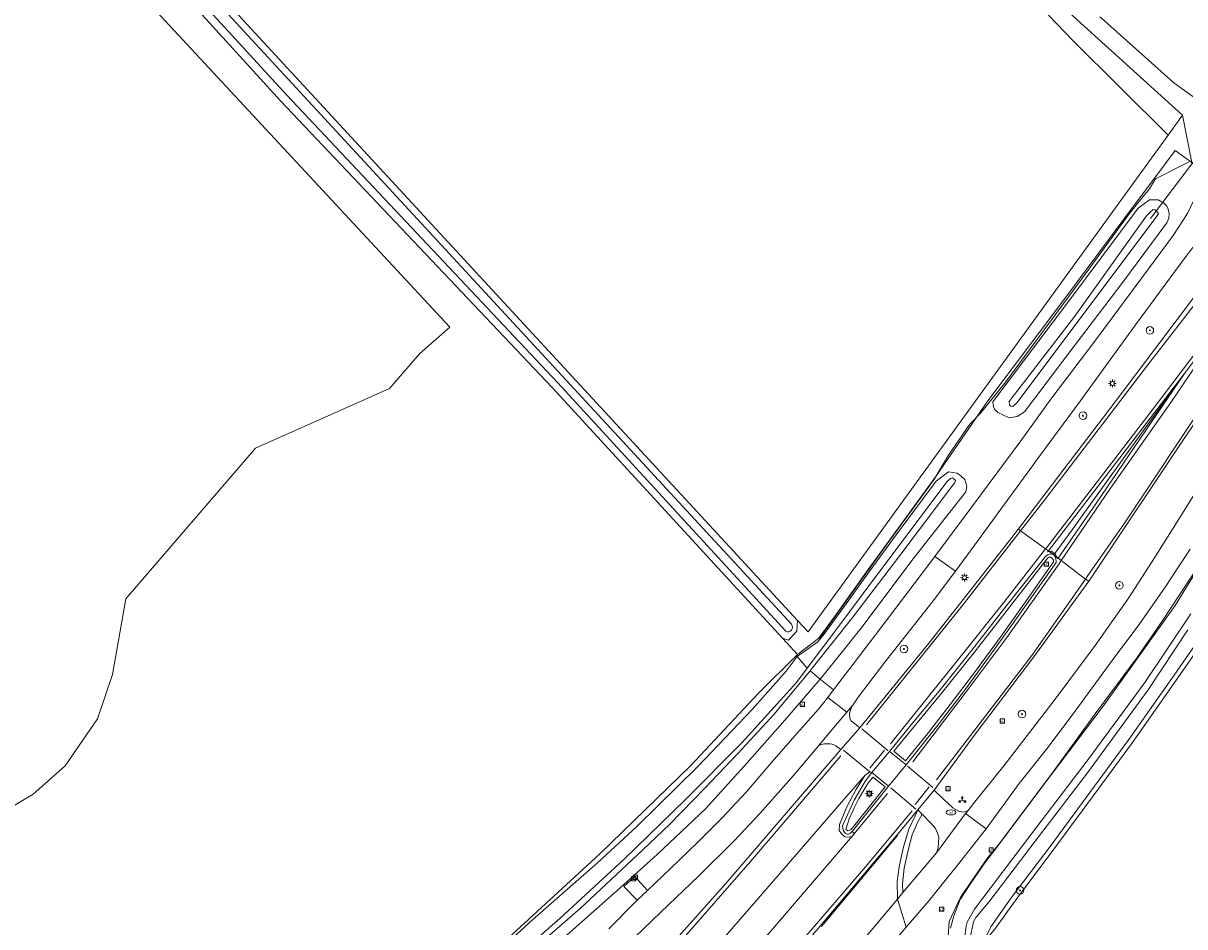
# Model space of a CAD drawing. Header units: metres. Extents: x 168032 to 180145, y 382923 to 399665.
# Tile 174 of 256: x 177499 to 177622, y 389015 to 389110. Entities that reach past the tile are written whole.
import ezdxf
from ezdxf.enums import TextEntityAlignment as Align

# ---------------------------------------------------------------- set-up
doc = ezdxf.new("R2010")
doc.units = ezdxf.units.M
doc.layers.get('0').update_dxf_attribs({"color": 8, "lineweight": 18})
for name, color, linetype, lineweight in [('B-WE-FV-GELEIDING_WILDRASTER-G', 8, 'Continuous', 18), ('B-WE-GR-BOOM-S', 8, 'Continuous', 18), ('B-WE-GR-BOUWLAND-GV', 8, 'Continuous', 18), ('B-WE-GR-GRAS-GV', 8, 'Continuous', 18), ('B-WE-GR-GROENVOORZIENING-GV', 8, 'Continuous', 18), ('B-WE-GR-HAAG-G', 8, 'GR-HAAG1', 18), ('B-WE-IE-MEUBILAIR_WEGMEUBILAIR-S', 8, 'Continuous', 25), ('B-WE-IE-MEUBILAIR_WEGMEUBILAIR_VERKEERSBORD-S', 8, 'Continuous', 18), ('B-WE-KL-ET_LS_OV_LICHTMAST-S', 8, 'Continuous', 18), ('B-WE-KL-WATER-S', 8, 'Continuous', 18), ('B-WE-KW-KUNSTWERK_DUIKER-G', 8, 'Continuous', 18), ('B-WE-OG-TERREIN_CULTUURSCHEIDING-GV', 8, 'Continuous', 18), ('B-WE-OG-WATER_BEEK-GV', 8, 'Continuous', 18), ('B-WE-OG-WATER_SLOOT-GV', 8, 'Continuous', 18), ('B-WE-OG-WEG-GV', 8, 'Continuous', 18), ('B-WE-VH-VERHARDING_ASFALT-GV', 8, 'Continuous', 18), ('B-WE-VH-VERHARDING_BEDRIJFSVLOERPLAAT-GV', 8, 'Continuous', 18), ('B-WE-VH-VERHARDING_BETONSTRAATSTEEN-GV', 8, 'Continuous', 18), ('B-WE-VH-VERHARDING_OPEN-GV', 8, 'Continuous', 18), ('B-WE-VH-VERHARDING_SIERBESTRATING-GV', 8, 'Continuous', 18), ('B-WE-VW-MARKERING_PICTOGRAM-G', 8, 'Continuous', 18)]:
    doc.layers.add(name, color=color, linetype=linetype, lineweight=lineweight)
doc.styles.add('NLCS-ISO', font='NLCS-ISO.ttf')
doc.linetypes.add('GR-HAAG1', pattern='A,6,[176,NLCS.SHX,S=0.125,R=0,X=0,Y=0],-2', length=8)

# ---------------------------------------------------------------- blocks, each defined once
blk = doc.blocks.new('SIE-WEG_VERKEERSBORD_WEGWIJZER-SO')
at = {"linetype": 'ByBlock', "lineweight": 18}
h = blk.add_hatch(color=0, dxfattribs=at)
h.dxf.hatch_style = 1
h.paths.add_polyline_path([(0.5, 1), (0, 2), (-0.5, 1)])
h = blk.add_hatch(color=0, dxfattribs=at)
h.dxf.hatch_style = 1
h.paths.add_polyline_path([(-1.38, -0.22), (-2, -1.15), (-0.88, -1.09)])
h = blk.add_hatch(color=0, dxfattribs=at)
h.dxf.hatch_style = 1
h.paths.add_polyline_path([(1.38, -0.22), (2, -1.15), (0.88, -1.09)])
at = {"color": 0, "linetype": 'ByBlock', "lineweight": 18}
for points in [[(-1.13, -0.65), (0, 0)], [(0, 1), (0, 0)], [(1.13, -0.65), (0, 0)]]:
    blk.add_lwpolyline(points, dxfattribs=at)
for points in [[(0.5, 1), (0, 2), (-0.5, 1)], [(-1.38, -0.22), (-2, -1.15), (-0.88, -1.09)], [(1.38, -0.22), (2, -1.15), (0.88, -1.09)]]:
    blk.add_lwpolyline(points, close=True, dxfattribs=at)
blk = doc.blocks.new('SIE-WEG_VERKEERSBORD-SO')
at = {"color": 0, "linetype": 'ByBlock', "lineweight": 18}
blk.add_lwpolyline([(-1.125, -1.125), (1.125, -1.125), (1.125, 1.125), (-1.125, 1.125)], close=True, dxfattribs=at)
at = {"color": 0, "linetype": 'ByBlock', "lineweight": 18, "style": 'NLCS-ISO'}
blk.add_text('vb', height=1.5, dxfattribs=at).set_placement((0, 0), align=Align.MIDDLE_CENTER)
blk = doc.blocks.new('SKL-ET_OV_LICHTMAST-SO')
at = {"color": 0, "linetype": 'ByBlock', "lineweight": 18}
for points in [[(-1.25, 0), (-2, 0)], [(-1.41, 1.41), (-0.88, 0.88)], [(0, 2), (0, 1.25)], [(0.88, 0.88), (1.41, 1.41)], [(2, 0), (1.25, 0)], [(-1.41, -1.41), (-0.88, -0.88)], [(0, -1.25), (0, -2)], [(0.88, -0.88), (1.41, -1.41)]]:
    blk.add_lwpolyline(points, dxfattribs=at)
blk.add_circle((0, 0), 1, dxfattribs=at)
blk = doc.blocks.new('SKL-WATER_WATERLEIDINGPUT-SO')
at = {"color": 0, "linetype": 'ByBlock', "lineweight": 18}
blk.add_ellipse((0, 0), major_axis=(2.5, 0), ratio=0.54, dxfattribs=at)
at = {"color": 0, "linetype": 'ByBlock', "lineweight": 18, "style": 'NLCS-ISO'}
blk.add_text('wl', height=1.5, dxfattribs=at).set_placement((0, 0), align=Align.MIDDLE_CENTER)
blk = doc.blocks.new('SGR-BOOM_01-SO')
at = {"linetype": 'ByBlock', "lineweight": 18}
h = blk.add_hatch(color=0, dxfattribs=at)
h.dxf.hatch_style = 1
edge = h.paths.add_edge_path()
edge.add_arc((0, 0), 0.25, 0, 360)
at = {"color": 0, "linetype": 'ByBlock', "lineweight": 18}
for radius in [2, 0.25]:
    blk.add_circle((0, 0), radius, dxfattribs=at)

msp = doc.modelspace()

# ---------------------------------------------------------------- linework, layer by layer
at = {"layer": 'B-WE-FV-GELEIDING_WILDRASTER-G', "flags": 128}
for points in [[(177622.068, 389095.522), (177618.508, 389093.721)], [(177599.003, 389067.903), (177600.142, 389069.121), (177602.797, 389072.378), (177611.339, 389083.971), (177615.75, 389090.023), (177617.205, 389091.874), (177617.895, 389092.663), (177618.508, 389093.721)], [(177637.699, 389075.909), (177634.63, 389071.21), (177629.923, 389064.004), (177623.012, 389052.951), (177619.227, 389047.196), (177616.582, 389043.372), (177612.179, 389037.457), (177607.466, 389030.971), (177601.982, 389023.645), (177600.906, 389022.348), (177598.05, 389018.195), (177597.853, 389017.78), (177596.828, 389015.616), (177596.433, 389010.027)], [(177596.746, 389064.646), (177599.003, 389067.903)], [(177596.746, 389064.646), (177595.214, 389062.051), (177590.025, 389054.935), (177583.164, 389045.349)]]:
    msp.add_lwpolyline(points, dxfattribs=at)
at = {"layer": 'B-WE-GR-BOUWLAND-GV', "flags": 128}
for points in [[(177554.663, 389260.342), (177562.583, 389307.99), (177575.653, 389382.119), (177585.377, 389437.243), (177590.343, 389456.404), (177589.637, 389456.392), (177589.605, 389455.588), (177588.952, 389455.032), (177351.926, 389404.834), (177351.526, 389385.79), (177438.374, 389203.421), (177441.481, 389198.315), (177580.883, 389047.274)], [(177580.883, 389047.274), (177582.004, 389046.059), (177619.847, 389098.318), (177609.781, 389108.291), (177599.9, 389118.65)]]:
    msp.add_lwpolyline(points, dxfattribs=at)
at = {"layer": 'B-WE-GR-GRAS-GV', "flags": 128}
for points in [[(177599.9, 389118.65), (177609.781, 389108.291), (177619.847, 389098.318), (177621.353, 389100.398), (177608.434, 389112.134), (177593.148, 389128.406), (177585.653, 389137.775), (177578.059, 389148.82), (177568.592, 389167.656), (177563.661, 389180.279), (177559.026, 389195.565), (177556.659, 389205.427), (177554.982, 389219.431), (177554.292, 389234.914), (177555.475, 389250.101), (177585.139, 389427.646), (177584.971, 389428.072), (177588.91, 389430.618), (177589.596, 389433.959), (177586.834, 389437.714), (177587.134, 389437.918), (177591.438, 389456.422)], [(177625.494, 389047.867), (177620.872, 389041.241), (177616.104, 389034.443), (177612.005, 389028.867), (177607.835, 389023.204), (177603.764, 389017.787), (177601.633, 389014.808), (177600.563, 389013.585), (177600.201, 389012.422), (177599.982, 389009.219), (177599.378, 388998.571), (177598.669, 388991.896), (177598.273, 388983.271), (177598.523, 388972.926), (177599.653, 388962.165), (177600.087, 388957.976), (177607.103, 388958.667), (177615.24, 388958.1), (177623.187, 388956.56)]]:
    msp.add_lwpolyline(points, dxfattribs=at)
msp.add_lwpolyline([(177396.181, 389150.869), (177486.986, 389021.17), (177494.606, 389025.509), (177500.533, 389029.001), (177503.919, 389031.965), (177507.306, 389036.939), (177508.893, 389041.595), (177510.269, 389049.533), (177523.922, 389065.408), (177537.998, 389071.652), (177541.173, 389075.356), (177544.348, 389078.108), (177472.936, 389154.996), (177443.568, 389188.81)], close=True, dxfattribs=at)
at = {"layer": 'B-WE-GR-GROENVOORZIENING-GV', "flags": 128}
msp.add_lwpolyline([(177546.109, 389009.842), (177560.074, 389022.704), (177569.62, 389031.966), (177576.795, 389039.609), (177580.874, 389043.704), (177579.313, 389045.404), (177555.094, 389071.785), (177526.548, 389101.918), (177497.226, 389134.167), (177468.869, 389164.547), (177447.71, 389187.868), (177442.459, 389193.62)], dxfattribs=at)
msp.add_lwpolyline([(177396.181, 389150.869), (177443.568, 389188.81), (177472.936, 389154.996), (177544.348, 389078.108), (177541.173, 389075.356), (177537.998, 389071.652), (177523.922, 389065.408), (177510.269, 389049.533), (177508.893, 389041.595), (177507.306, 389036.939), (177503.919, 389031.965), (177500.533, 389029.001), (177494.606, 389025.509), (177486.986, 389021.17)], close=True, dxfattribs=at)
at = {"layer": 'B-WE-GR-HAAG-G', "flags": 128}
for points in [[(177580.874, 389043.704), (177579.313, 389045.404)], [(177546.109, 389009.842), (177560.074, 389022.704), (177569.62, 389031.966), (177576.795, 389039.609), (177580.874, 389043.704)]]:
    msp.add_lwpolyline(points, dxfattribs=at)
at = {"layer": 'B-WE-KW-KUNSTWERK_DUIKER-G', "flags": 128}
msp.add_lwpolyline([(177617.983, 389089.544), (177625.273, 389099.205)], dxfattribs=at)
at = {"layer": 'B-WE-OG-TERREIN_CULTUURSCHEIDING-GV', "flags": 128}
msp.add_lwpolyline([(177622.326, 389095.445), (177621.353, 389100.398), (177619.847, 389098.318), (177582.004, 389046.059), (177580.883, 389047.274), (177580.803, 389046.152), (177579.952, 389045.21), (177579.313, 389045.404), (177580.874, 389043.704), (177581.517, 389044.181), (177583.108, 389045.361), (177584.849, 389047.771), (177588.329, 389052.624), (177592.64, 389058.563), (177595.415, 389062.406), (177600.903, 389070.384), (177608.972, 389081.119), (177616.326, 389090.984), (177618.342, 389093.688), (177620.598, 389096.714)], close=True, dxfattribs=at)
for points in [[(177539.109, 389002.248), (177535.775, 388997.329), (177531.842, 388992.391), (177530.963, 388991.288), (177531.756, 388990.544), (177531.997, 388990.861), (177532.373, 388990.457), (177532.784, 388991.7), (177536.293, 388996.725), (177541.467, 389004.289), (177545.718, 389009.088), (177553.018, 389015.797), (177559.857, 389021.787), (177564.015, 389025.643), (177570.415, 389031.911), (177576.108, 389037.904), (177579.703, 389041.929), (177580.837, 389043.464)], [(177580.837, 389043.464), (177580.874, 389043.704), (177576.795, 389039.609), (177569.62, 389031.966), (177560.074, 389022.704), (177546.109, 389009.842)]]:
    msp.add_lwpolyline(points, dxfattribs=at)
at = {"layer": 'B-WE-OG-WATER_BEEK-GV', "flags": 128}
msp.add_lwpolyline([(177612.797, 389110.655), (177620.444, 389103.817), (177626.068, 389099.772)], dxfattribs=at)
at = {"layer": 'B-WE-OG-WATER_SLOOT-GV', "flags": 128}
for points in [[(177580.883, 389047.274), (177441.481, 389198.315), (177438.374, 389203.421), (177351.526, 389385.79), (177351.926, 389404.834), (177351.965, 389405.609)], [(177348.763, 389385.543), (177350.248, 389379.558), (177356.844, 389367.149), (177364.823, 389351.572), (177374.437, 389332.444), (177383.995, 389311.568), (177395.253, 389286.463), (177409.816, 389256.877), (177419.195, 389237.452), (177430.477, 389213.367), (177434.252, 389205.403), (177438.65, 389197.794), (177442.459, 389193.62), (177447.71, 389187.868), (177468.869, 389164.547), (177497.226, 389134.167), (177526.548, 389101.918), (177555.094, 389071.785), (177579.313, 389045.404), (177579.952, 389045.21), (177580.803, 389046.152), (177580.883, 389047.274)], [(177554.292, 389234.914), (177554.982, 389219.431), (177556.659, 389205.427), (177559.026, 389195.565), (177563.661, 389180.279), (177568.592, 389167.656), (177578.059, 389148.82), (177585.653, 389137.775), (177593.148, 389128.406), (177608.434, 389112.134), (177621.353, 389100.398), (177622.326, 389095.445), (177622.78, 389095.112), (177623.48, 389096.045), (177624.213, 389097.023), (177624.759, 389097.754), (177624.774, 389097.818), (177626.068, 389099.772), (177620.444, 389103.817), (177612.797, 389110.655), (177612.669, 389110.749)], [(177579.647, 389046.15), (177555.643, 389072.297), (177527.208, 389102.529), (177497.778, 389134.675), (177469.421, 389165.055), (177448.265, 389188.373), (177443.013, 389194.126), (177440.718, 389196.641)], [(177440.718, 389196.641), (177443.013, 389194.126), (177448.265, 389188.373), (177469.421, 389165.055), (177497.778, 389134.675), (177527.208, 389102.529), (177555.643, 389072.297), (177579.647, 389046.15)], [(177442.231, 389196.396), (177580.24, 389046.864)], [(177580.24, 389046.864), (177442.231, 389196.396)], [(177551.886, 389011.599), (177558.044, 389016.974), (177564.597, 389023.125), (177567.456, 389025.849), (177571.149, 389029.625), (177574.649, 389033.317), (177578.436, 389037.416), (177582.22, 389041.983), (177582.44, 389042.248), (177586.701, 389047.618), (177591.627, 389054.088), (177597.414, 389061.773), (177597.47, 389061.863), (177597.485, 389061.973), (177597.348, 389062.14), (177597.187, 389062.271), (177596.972, 389062.184), (177596.606, 389061.893), (177589.21, 389052.049), (177584.905, 389046.251), (177581.898, 389042.248), (177580.765, 389040.74), (177575.031, 389034.41), (177569.125, 389028.422), (177562.679, 389022.154), (177555.938, 389015.967), (177547.637, 389008.66)], [(177626.425, 389058.358), (177620.575, 389048.838), (177613.118, 389038.41), (177606.667, 389029.873), (177601.88, 389023.468), (177600.569, 389021.761), (177599.088, 389019.647), (177597.995, 389017.936), (177597.912, 389017.729), (177597.306, 389016.221), (177596.981, 389014.915)], [(177622.243, 389047.951), (177617.392, 389040.744), (177611.43, 389032.661), (177605.468, 389024.842), (177599.491, 389016.892), (177598.73, 389015.55), (177598.619, 389015.117), (177598.537, 389014.668), (177598.492, 389014.226), (177598.56, 389012.272), (177598.482, 389011.207), (177599.021, 389011.823), (177599.08, 389014.099), (177599.321, 389015.212), (177599.399, 389015.589), (177599.64, 389016.013), (177601.11, 389017.768), (177606.22, 389024.497), (177611.364, 389031.25), (177617.74, 389039.977), (177621.923, 389046.295)], [(177598.537, 389014.668), (177598.619, 389015.117), (177598.73, 389015.55), (177599.491, 389016.892), (177605.468, 389024.842), (177611.43, 389032.661), (177617.392, 389040.744), (177622.243, 389047.951)], [(177621.923, 389046.295), (177617.74, 389039.977), (177611.364, 389031.25), (177606.22, 389024.497), (177601.11, 389017.768), (177599.64, 389016.013), (177599.399, 389015.589), (177599.321, 389015.212), (177599.08, 389014.099), (177599.021, 389011.823), (177600.563, 389013.585), (177600.618, 389013.803), (177601.199, 389015.06), (177603.36, 389018.082), (177607.434, 389023.502), (177611.602, 389029.163), (177615.698, 389034.735), (177620.463, 389041.528), (177625.072, 389048.136)], [(177547.637, 389008.66), (177555.938, 389015.967), (177562.679, 389022.154), (177569.125, 389028.422), (177575.031, 389034.41), (177580.765, 389040.74), (177581.898, 389042.248), (177580.837, 389043.464), (177579.703, 389041.929), (177576.108, 389037.904), (177570.415, 389031.911), (177564.015, 389025.643), (177559.857, 389021.787), (177553.018, 389015.797), (177545.718, 389009.088)], [(177556.35, 389013.926), (177561.925, 389018.881), (177566.123, 389022.651), (177571.215, 389027.469), (177575.605, 389032.311), (177579.544, 389036.769), (177583.257, 389041.095), (177582.22, 389041.983), (177578.436, 389037.416), (177574.649, 389033.317), (177571.149, 389029.625), (177567.456, 389025.849), (177564.597, 389023.125), (177558.044, 389016.974), (177551.886, 389011.599)]]:
    msp.add_lwpolyline(points, dxfattribs=at)
for points in [[(177614.979, 389082.713), (177619.713, 389089.104), (177619.902, 389089.598), (177619.937, 389090.056), (177619.855, 389090.523), (177619.692, 389090.855), (177619.408, 389091.15), (177618.815, 389091.519), (177617.9, 389091.499), (177616.681, 389090.623), (177609.372, 389080.819), (177601.425, 389070.247), (177601.489, 389069.771), (177601.586, 389069.508), (177601.936, 389069.151), (177603.12, 389068.567), (177603.981, 389068.721), (177604.741, 389069.21), (177609.523, 389075.521)], [(177610.034, 389079.259), (177617.555, 389089.832), (177618.001, 389090.26), (177618.261, 389090.494), (177618.496, 389090.46), (177618.663, 389090.272), (177618.817, 389090.045), (177618.806, 389089.968), (177603.932, 389070.16), (177603.534, 389069.791), (177603.3, 389069.8), (177603.158, 389069.964), (177603.134, 389070.299), (177603.33, 389070.565)], [(177610.034, 389079.259), (177603.33, 389070.565), (177603.134, 389070.299), (177603.158, 389069.964), (177603.3, 389069.8), (177603.534, 389069.791), (177603.932, 389070.16), (177618.806, 389089.968), (177618.817, 389090.045), (177618.663, 389090.272), (177618.496, 389090.46), (177618.261, 389090.494), (177618.001, 389090.26), (177617.555, 389089.832)], [(177580.837, 389043.464), (177581.898, 389042.248), (177584.905, 389046.251), (177589.21, 389052.049), (177596.606, 389061.893), (177596.972, 389062.184), (177597.187, 389062.271), (177597.348, 389062.14), (177597.485, 389061.973), (177597.47, 389061.863), (177597.414, 389061.773), (177591.627, 389054.088), (177586.701, 389047.618), (177582.44, 389042.248), (177582.22, 389041.983), (177583.257, 389041.095), (177584.476, 389042.563), (177587.544, 389046.425), (177593.142, 389053.906), (177598.584, 389060.803), (177598.683, 389061.391), (177598.478, 389062.092), (177598.07, 389062.492), (177597.664, 389062.754), (177596.773, 389062.896), (177595.462, 389061.906), (177591.268, 389056.267), (177588.474, 389052.478), (177586.284, 389049.409), (177583.638, 389045.777), (177583.011, 389045.016)]]:
    msp.add_lwpolyline(points, close=True, dxfattribs=at)
at = {"layer": 'B-WE-OG-WATER_SLOOT-GV'}
for points in [[(177580.24, 389046.864, -0.8746053), (177579.647, 389046.15)], [(177579.647, 389046.15, 0.8746053), (177580.24, 389046.864)]]:
    msp.add_lwpolyline(points, format="xyb", dxfattribs=at)
at = {"layer": 'B-WE-OG-WEG-GV', "flags": 128}
for points in [[(177622.326, 389095.445), (177620.598, 389096.714), (177618.342, 389093.688), (177616.326, 389090.984), (177608.972, 389081.119), (177600.903, 389070.384), (177595.415, 389062.406), (177592.64, 389058.563), (177588.329, 389052.624), (177584.849, 389047.771), (177583.108, 389045.361), (177581.517, 389044.181), (177580.874, 389043.704), (177580.837, 389043.464), (177583.011, 389045.016), (177583.638, 389045.777), (177586.284, 389049.409), (177588.474, 389052.478), (177591.268, 389056.267), (177595.462, 389061.906), (177596.773, 389062.896), (177597.664, 389062.754), (177598.07, 389062.492), (177598.478, 389062.092), (177598.683, 389061.391), (177598.584, 389060.803), (177593.142, 389053.906), (177587.544, 389046.425), (177584.476, 389042.563), (177583.257, 389041.095), (177584.666, 389039.971), (177587.312, 389043.418), (177590.199, 389047.24), (177593.136, 389051.109), (177595.307, 389053.981), (177599.437, 389059.496), (177604.344, 389066.163), (177607.522, 389070.545), (177612.23, 389076.785), (177617.067, 389083.322), (177620.382, 389087.763), (177621.866, 389090.069)], [(177629.366, 389077.924), (177621.382, 389066.203), (177611.906, 389051.959), (177611.493, 389051.389), (177605.731, 389043.431), (177599.458, 389035.159), (177595.262, 389029.42), (177596.268, 389028.44), (177597.217, 389027.555), (177597.922, 389027.171), (177598.342, 389027.103), (177598.818, 389027.278), (177599.378, 389028.003), (177602.564, 389031.988), (177607.972, 389039.005), (177612.158, 389044.619), (177615.608, 389049.508), (177618.177, 389053.457), (177620.983, 389057.918), (177623.178, 389061.458)], [(177596.981, 389014.915), (177597.306, 389016.221), (177597.912, 389017.729), (177597.995, 389017.936), (177599.088, 389019.647), (177600.569, 389021.761), (177601.88, 389023.468), (177606.667, 389029.873), (177613.118, 389038.41), (177620.575, 389048.838), (177626.425, 389058.358)], [(177622.145, 389054.771), (177620.95, 389052.894), (177619.548, 389050.789), (177616.873, 389046.966), (177613.964, 389043.07), (177610.149, 389037.828), (177607.232, 389033.953), (177604.199, 389030.111), (177600.706, 389025.361), (177597.858, 389021.722), (177595.981, 389019.402), (177594.708, 389017.827), (177593.432, 389016.3), (177592.311, 389015.011)], [(177625.072, 389048.136), (177620.463, 389041.528), (177615.698, 389034.735), (177611.602, 389029.163), (177607.434, 389023.502), (177603.36, 389018.082), (177601.199, 389015.06), (177600.618, 389013.803), (177600.563, 389013.585), (177601.633, 389014.808), (177603.764, 389017.787), (177607.835, 389023.204), (177612.005, 389028.867), (177616.104, 389034.443), (177620.872, 389041.241), (177625.494, 389047.867)], [(177561.066, 389014.823), (177563.926, 389017.76), (177564.029, 389017.858), (177562.617, 389019.289), (177563.792, 389020.333), (177565.107, 389018.878), (177567.54, 389021.182), (177570.384, 389023.908), (177572.937, 389026.465), (177575.485, 389029.211), (177578.198, 389032.349), (177580.865, 389035.409), (177583.1, 389037.954), (177584.063, 389039.159), (177584.666, 389039.971), (177583.257, 389041.095), (177579.544, 389036.769), (177575.605, 389032.311), (177571.215, 389027.469), (177566.123, 389022.651), (177561.925, 389018.881), (177556.35, 389013.926)]]:
    msp.add_lwpolyline(points, dxfattribs=at)
for points in [[(177614.979, 389082.713), (177609.523, 389075.521), (177604.741, 389069.21), (177603.981, 389068.721), (177603.12, 389068.567), (177601.936, 389069.151), (177601.586, 389069.508), (177601.489, 389069.771), (177601.425, 389070.247), (177609.372, 389080.819), (177616.681, 389090.623), (177617.9, 389091.499), (177618.815, 389091.519), (177619.408, 389091.15), (177619.692, 389090.855), (177619.855, 389090.523), (177619.937, 389090.056), (177619.902, 389089.598), (177619.713, 389089.104)], [(177622.839, 389081.626), (177625.995, 389087.078), (177624.061, 389088.591), (177621.641, 389085.457), (177616.417, 389078.356), (177610.587, 389070.336), (177605.846, 389063.896), (177605.692, 389063.685), (177602.916, 389059.879), (177599.522, 389055.225), (177597.476, 389052.467), (177595.153, 389049.336), (177590.073, 389042.867), (177587.258, 389039.194), (177586.687, 389038.369), (177586.46, 389037.888), (177586.357, 389037.454), (177586.385, 389036.969), (177586.53, 389036.704), (177587.428, 389035.969), (177594.715, 389044.913), (177603.417, 389055.997), (177604.101, 389056.897), (177614.267, 389070.279)], [(177585.456, 389033.705), (177584.898, 389034.097), (177584.676, 389034.227), (177584.326, 389034.309), (177583.653, 389034.305), (177583.113, 389034.125), (177580.459, 389030.969), (177576.975, 389027), (177574.18, 389024.071), (177570.463, 389020.372), (177566.522, 389016.601), (177562.865, 389013.081), (177562.772, 389012.979), (177562.748, 389012.443), (177562.765, 389012.236), (177562.819, 389011.971), (177562.911, 389011.646), (177563.033, 389011.332), (177563.215, 389011.002), (177563.553, 389010.534), (177564.478, 389009.615), (177564.982, 389010.219), (177573.356, 389019.602)], [(177595.48, 389022.826), (177595.685, 389023.398), (177595.72, 389023.901), (177595.735, 389024.473), (177595.612, 389024.91), (177595.396, 389025.391), (177594.951, 389025.92), (177593.989, 389026.912), (177593.503, 389026.029), (177592.93, 389024.722), (177592.528, 389023.123), (177592.091, 389021.2), (177591.911, 389019.572), (177591.961, 389018.645)]]:
    msp.add_lwpolyline(points, close=True, dxfattribs=at)
at = {"layer": 'B-WE-VH-VERHARDING_ASFALT-GV', "flags": 128}
for points in [[(177624.061, 389088.591), (177624.392, 389089.018), (177627.721, 389093.313), (177625.123, 389095.258), (177624.047, 389093.869), (177623.085, 389092.265), (177622.525, 389091.394), (177621.866, 389090.069), (177620.382, 389087.763), (177617.067, 389083.322), (177612.23, 389076.785), (177607.522, 389070.545), (177604.344, 389066.163), (177599.437, 389059.496), (177595.307, 389053.981), (177597.476, 389052.467), (177599.522, 389055.225), (177602.916, 389059.879), (177605.692, 389063.685), (177605.846, 389063.896), (177610.587, 389070.336), (177616.417, 389078.356), (177621.641, 389085.457)], [(177633.157, 389089.243), (177630.693, 389091.092), (177630.163, 389091.484), (177626.526, 389086.653), (177625.709, 389085.517), (177622.839, 389081.626), (177614.267, 389070.279), (177604.101, 389056.897), (177604.342, 389056.707), (177606.971, 389054.788), (177607.258, 389054.579), (177607.347, 389054.514), (177607.813, 389054.174), (177609.756, 389056.799), (177611.496, 389059.24), (177621.574, 389073.23), (177624.411, 389077.027), (177629.331, 389083.934), (177631.659, 389087.116)], [(177629.366, 389077.924), (177633.792, 389084.273), (177635.922, 389087.135), (177635.529, 389087.464), (177633.157, 389089.243), (177631.659, 389087.116), (177629.331, 389083.934), (177624.411, 389077.027), (177621.574, 389073.23), (177611.496, 389059.24), (177609.756, 389056.799), (177607.813, 389054.174), (177608.192, 389053.885), (177608.27, 389053.826), (177608.615, 389053.563), (177611.152, 389051.63), (177611.493, 389051.389), (177611.906, 389051.959), (177621.382, 389066.203)], [(177587.428, 389035.969), (177586.53, 389036.704), (177586.385, 389036.969), (177586.357, 389037.454), (177586.46, 389037.888), (177586.687, 389038.369), (177586.07, 389037.632), (177584.501, 389035.777), (177583.113, 389034.125), (177583.653, 389034.305), (177584.326, 389034.309), (177584.676, 389034.227), (177584.898, 389034.097), (177585.456, 389033.705)], [(177592.295, 389032.102), (177590.566, 389033.488), (177588.684, 389031.264), (177590.433, 389029.825)], [(177598.55, 389026.95), (177598.818, 389027.278), (177598.342, 389027.103), (177597.922, 389027.171), (177597.217, 389027.555), (177596.268, 389028.44), (177595.262, 389029.42), (177593.544, 389027.362), (177593.989, 389026.912), (177594.951, 389025.92), (177595.396, 389025.391), (177595.612, 389024.91), (177595.735, 389024.473), (177595.72, 389023.901), (177595.685, 389023.398), (177595.48, 389022.826)], [(177600.706, 389025.361), (177598.55, 389026.95), (177595.48, 389022.826), (177591.961, 389018.645), (177591.384, 389017.965), (177592.311, 389015.011), (177593.432, 389016.3), (177594.708, 389017.827), (177595.981, 389019.402), (177597.858, 389021.722)], [(177592.311, 389015.011), (177591.384, 389017.965), (177588.278, 389014.235), (177586.668, 389012.314), (177585.09, 389010.429), (177582.973, 389007.901), (177580.611, 389005.104), (177582.689, 389004.54), (177583.346, 389004.314), (177585.314, 389006.719), (177587.034, 389008.786), (177588.36, 389010.38), (177588.46, 389010.5)]]:
    msp.add_lwpolyline(points, close=True, dxfattribs=at)
for points in [[(177623.178, 389061.458), (177620.983, 389057.918), (177618.177, 389053.457), (177615.608, 389049.508), (177612.158, 389044.619), (177607.972, 389039.005), (177602.564, 389031.988), (177599.378, 389028.003), (177598.818, 389027.278), (177598.55, 389026.95), (177600.706, 389025.361), (177604.199, 389030.111), (177607.232, 389033.953), (177610.149, 389037.828), (177613.964, 389043.07), (177616.873, 389046.966), (177619.548, 389050.789), (177620.95, 389052.894), (177622.145, 389054.771)], [(177571.647, 389012.144), (177578.365, 389019.876), (177585.769, 389028.456), (177587.971, 389030.946), (177588.49, 389031.358), (177588.684, 389031.264), (177590.566, 389033.488), (177592.972, 389036.461), (177595.753, 389039.813), (177599.2, 389044.154), (177602.528, 389048.408), (177606.939, 389054.006), (177607.153, 389054.184), (177607.505, 389054.289), (177607.813, 389054.174), (177607.347, 389054.514), (177607.258, 389054.579), (177606.971, 389054.788), (177604.342, 389056.707), (177604.101, 389056.897), (177603.417, 389055.997), (177594.715, 389044.913), (177587.428, 389035.969), (177585.456, 389033.705), (177573.356, 389019.602), (177564.982, 389010.219)], [(177582.832, 389014.635), (177591.748, 389025.175), (177593.544, 389027.362), (177595.262, 389029.42), (177599.458, 389035.159), (177605.731, 389043.431), (177611.493, 389051.389), (177611.152, 389051.63), (177608.615, 389053.563), (177608.27, 389053.826), (177608.192, 389053.885), (177607.813, 389054.174), (177608.056, 389053.842), (177608.064, 389053.378), (177603.369, 389046.742), (177600.97, 389043.36), (177598.541, 389040.04), (177595.771, 389036.424), (177592.295, 389032.102), (177590.433, 389029.825), (177586.621, 389025.059), (177586.87, 389024.856), (177586.643, 389024.579), (177586.471, 389024.377), (177578.484, 389015.06), (177574.095, 389009.971)], [(177562.865, 389013.081), (177566.522, 389016.601), (177570.463, 389020.372), (177574.18, 389024.071), (177576.975, 389027), (177580.459, 389030.969), (177583.113, 389034.125), (177584.501, 389035.777), (177586.07, 389037.632), (177584.063, 389039.159), (177583.1, 389037.954), (177580.865, 389035.409), (177578.198, 389032.349), (177575.485, 389029.211), (177572.937, 389026.465), (177570.384, 389023.908), (177567.54, 389021.182), (177565.107, 389018.878), (177564.029, 389017.858), (177563.926, 389017.76), (177561.066, 389014.823)], [(177574.095, 389009.971), (177578.484, 389015.06), (177586.471, 389024.377), (177586.643, 389024.579), (177586.87, 389024.856), (177586.621, 389025.059), (177586.452, 389024.904), (177586.191, 389024.753), (177585.908, 389024.893), (177585.691, 389025.226), (177585.606, 389025.681), (177586.832, 389028.382), (177588.029, 389030.413), (177588.684, 389031.264), (177588.49, 389031.358), (177587.971, 389030.946), (177585.769, 389028.456), (177578.365, 389019.876), (177571.647, 389012.144)]]:
    msp.add_lwpolyline(points, dxfattribs=at)
at = {"layer": 'B-WE-VH-VERHARDING_BEDRIJFSVLOERPLAAT-GV', "flags": 128}
for points in [[(177607.813, 389054.174), (177607.505, 389054.289), (177607.153, 389054.184), (177606.939, 389054.006), (177602.528, 389048.408), (177599.2, 389044.154), (177595.753, 389039.813), (177592.972, 389036.461), (177590.566, 389033.488), (177592.295, 389032.102), (177595.771, 389036.424), (177598.541, 389040.04), (177600.97, 389043.36), (177603.369, 389046.742), (177608.064, 389053.378), (177608.056, 389053.842)], [(177604.861, 389049.215), (177602.293, 389045.62), (177599.494, 389041.81), (177596.946, 389038.438), (177594.425, 389035.185), (177592.234, 389032.498), (177590.997, 389033.518), (177595.906, 389039.481), (177599.452, 389043.903), (177602.428, 389047.712), (177604.411, 389050.263), (177607.206, 389053.851), (177607.31, 389053.922), (177607.466, 389053.915), (177607.636, 389053.814), (177607.735, 389053.71), (177607.782, 389053.608), (177607.792, 389053.443)], [(177588.684, 389031.264), (177588.029, 389030.413), (177586.832, 389028.382), (177585.606, 389025.681), (177585.691, 389025.226), (177585.908, 389024.893), (177586.191, 389024.753), (177586.452, 389024.904), (177586.621, 389025.059), (177590.433, 389029.825)], [(177586.523, 389025.301), (177586.324, 389025.166), (177586.181, 389025.159), (177586.038, 389025.235), (177585.982, 389025.292), (177586.327, 389026.414), (177586.883, 389027.648), (177587.343, 389028.553), (177587.953, 389029.579), (177588.357, 389030.228), (177588.807, 389030.793), (177590.09, 389029.777)]]:
    msp.add_lwpolyline(points, close=True, dxfattribs=at)
at = {"layer": 'B-WE-VH-VERHARDING_BETONSTRAATSTEEN-GV', "flags": 128}
for points in [[(177597.476, 389052.467), (177595.307, 389053.981), (177593.136, 389051.109), (177590.199, 389047.24), (177587.312, 389043.418), (177584.666, 389039.971), (177584.063, 389039.159), (177586.07, 389037.632), (177586.687, 389038.369), (177587.258, 389039.194), (177590.073, 389042.867), (177595.153, 389049.336)], [(177592.234, 389032.498), (177594.425, 389035.185), (177596.946, 389038.438), (177599.494, 389041.81), (177602.293, 389045.62), (177604.861, 389049.215), (177607.792, 389053.443), (177607.782, 389053.608), (177607.735, 389053.71), (177607.636, 389053.814), (177607.466, 389053.915), (177607.31, 389053.922), (177607.206, 389053.851), (177604.411, 389050.263), (177602.428, 389047.712), (177599.452, 389043.903), (177595.906, 389039.481), (177590.997, 389033.518)], [(177588.807, 389030.793), (177588.357, 389030.228), (177587.953, 389029.579), (177587.343, 389028.553), (177586.883, 389027.648), (177586.327, 389026.414), (177585.982, 389025.292), (177586.038, 389025.235), (177586.181, 389025.159), (177586.324, 389025.166), (177586.523, 389025.301), (177590.09, 389029.777)], [(177593.544, 389027.362), (177591.748, 389025.175), (177582.832, 389014.635), (177582.511, 389014.264), (177583.986, 389012.949), (177584.151, 389013.146), (177584.446, 389013.372), (177584.872, 389013.42), (177585.206, 389013.446), (177585.465, 389013.408), (177585.694, 389013.332), (177586.003, 389013.094), (177586.668, 389012.314), (177588.278, 389014.235), (177591.384, 389017.965), (177591.36, 389019.813), (177591.562, 389021.366), (177592.026, 389023.451), (177592.581, 389025.307), (177593.257, 389026.715)]]:
    msp.add_lwpolyline(points, close=True, dxfattribs=at)
at = {"layer": 'B-WE-VH-VERHARDING_OPEN-GV', "flags": 128}
msp.add_lwpolyline([(177565.107, 389018.878), (177563.792, 389020.333), (177562.617, 389019.289), (177564.029, 389017.858)], close=True, dxfattribs=at)
at = {"layer": 'B-WE-VH-VERHARDING_SIERBESTRATING-GV', "flags": 128}
msp.add_lwpolyline([(177593.989, 389026.912), (177593.544, 389027.362), (177593.257, 389026.715), (177592.581, 389025.307), (177592.026, 389023.451), (177591.562, 389021.366), (177591.36, 389019.813), (177591.384, 389017.965), (177591.961, 389018.645), (177591.911, 389019.572), (177592.091, 389021.2), (177592.528, 389023.123), (177592.93, 389024.722), (177593.503, 389026.029)], close=True, dxfattribs=at)
at = {"layer": 'B-WE-VW-MARKERING_PICTOGRAM-G', "flags": 128}
for points in [[(177588.148, 389036.277), (177598.204, 389048.816), (177604.342, 389056.707), (177606.712, 389059.753), (177617.72, 389074.141), (177625.103, 389083.697), (177630.693, 389091.092)], [(177590.658, 389034.284), (177597.818, 389043.21), (177602.682, 389049.296), (177606.971, 389054.788), (177607.075, 389054.92), (177612.736, 389062.323), (177618.167, 389069.393), (177622.088, 389074.561), (177628.01, 389082.476), (177633.085, 389089.316)], [(177633.258, 389089.158), (177629.037, 389083.215), (177624.115, 389076.078), (177620.117, 389070.208), (177613.799, 389061.182), (177608.615, 389053.563), (177608.387, 389053.227), (177602.718, 389045.234), (177598.628, 389039.749), (177593.016, 389032.415)], [(177635.529, 389087.464), (177630.841, 389080.781), (177624.207, 389070.943), (177615.176, 389057.383), (177611.414, 389052.004), (177611.152, 389051.63), (177605.511, 389043.59), (177595.511, 389030.515)], [(177590.39, 389033.59), (177587.642, 389035.882)], [(177565.265, 389009.673), (177575.945, 389021.92), (177585.442, 389033.037)], [(177585.73, 389033.639), (177588.49, 389031.358)], [(177588.478, 389031.744), (177590.038, 389033.621)], [(177592.463, 389031.94), (177595.128, 389029.686)], [(177590.336, 389029.081), (177586.643, 389024.579), (177586.373, 389024.486), (177585.865, 389024.508), (177585.519, 389024.816), (177585.28, 389025.173), (177585.305, 389025.806), (177586.061, 389027.661), (177587.005, 389029.46), (177587.971, 389030.946)], [(177593.317, 389027.434), (177590.682, 389029.675)], [(177593.257, 389027.903), (177594.722, 389029.761)], [(177571.647, 389012.144), (177578.365, 389019.876), (177585.769, 389028.456)], [(177572.241, 389003.338), (177578.263, 389010), (177583.556, 389016.144), (177588.231, 389021.59), (177592.948, 389027.231)], [(177586.471, 389024.377), (177578.484, 389015.06), (177574.095, 389009.971)], [(177583.394, 389015.093), (177591.406, 389024.656)]]:
    msp.add_lwpolyline(points, dxfattribs=at)
msp.add_lwpolyline([(177608.243, 389053.788), (177608.192, 389053.885), (177608.014, 389054.224), (177607.597, 389054.574), (177607.347, 389054.514), (177607.177, 389054.472), (177607.258, 389054.579), (177612.012, 389060.766), (177621.574, 389073.23), (177612.238, 389059.542), (177608.27, 389053.826)], close=True, dxfattribs=at)

# ---------------------------------------------------------------- block references
at = {"layer": 'B-WE-GR-BOOM-S', "xscale": 0.2, "yscale": 0.2, "zscale": 0.2}
for p in [(177617.923, 389077.775), (177610.891, 389068.808), (177614.724, 389050.963), (177592.076, 389044.269), (177604.486, 389037.419), (177604.285, 389018.877)]:
    msp.add_blockref('SGR-BOOM_01-SO', p, dxfattribs=at)
at = {"layer": 'B-WE-IE-MEUBILAIR_WEGMEUBILAIR-S', "xscale": 0.2, "yscale": 0.2, "zscale": 0.2}
for p in [(177607.039, 389053.191), (177581.386, 389038.437), (177602.431, 389036.685), (177588.435, 389029.057), (177596.703, 389029.569), (177601.245, 389023.124), (177563.667, 389020.112), (177563.827, 389020.251), (177596.032, 389016.905)]:
    msp.add_blockref('SIE-WEG_VERKEERSBORD-SO', p, dxfattribs=at)
at = {"layer": 'B-WE-IE-MEUBILAIR_WEGMEUBILAIR_VERKEERSBORD-S', "xscale": 0.2, "yscale": 0.2, "zscale": 0.2}
msp.add_blockref('SIE-WEG_VERKEERSBORD_WEGWIJZER-SO', (177598.21, 389028.379), dxfattribs=at)
at = {"layer": 'B-WE-KL-ET_LS_OV_LICHTMAST-S', "xscale": 0.2, "yscale": 0.2, "zscale": 0.2}
for p in [(177613.988, 389072.199), (177598.443, 389051.775), (177588.435, 389029.057)]:
    msp.add_blockref('SKL-ET_OV_LICHTMAST-SO', p, dxfattribs=at)
at = {"layer": 'B-WE-KL-WATER-S', "xscale": 0.2, "yscale": 0.2, "zscale": 0.2}
msp.add_blockref('SKL-WATER_WATERLEIDINGPUT-SO', (177597.023, 389027.08), dxfattribs=at)

doc.saveas('drawing.dxf')
